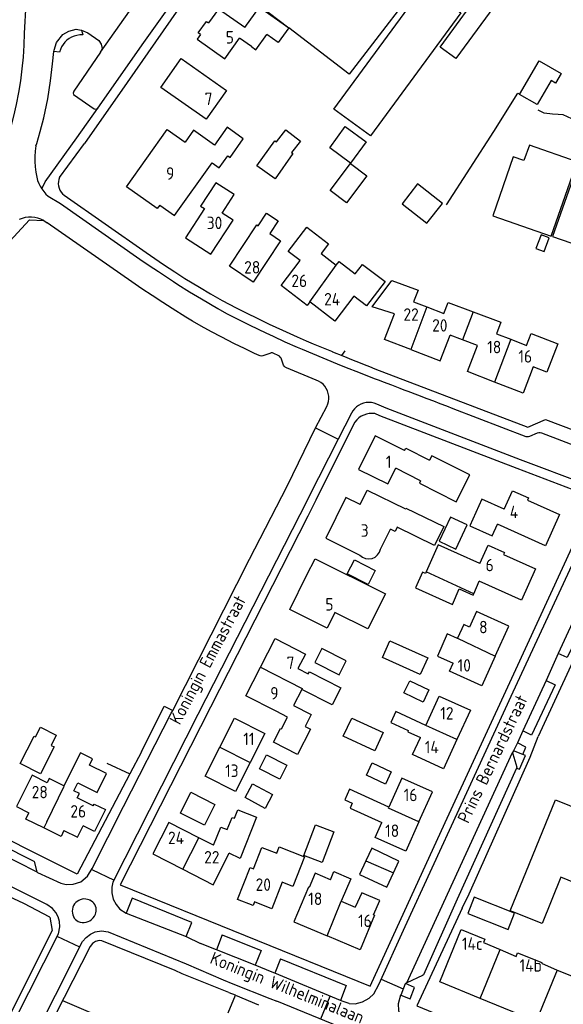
# Model space of a CAD drawing. Header units: metres. Extents: x 226218 to 240385, y 439369 to 449677.
# Tile 23 of 256: x 228508 to 228617, y 439850 to 440047. Entities that reach past the tile are written whole.
import ezdxf

# ---------------------------------------------------------------- set-up
doc = ezdxf.new("R2010")
doc.units = ezdxf.units.M
doc.header["$MEASUREMENT"] = 0
for name, color, linetype in [('BIJGEBOUW', 4, 'Continuous'), ('DAKRAND', 4, 'Continuous'), ('DAKRAND-BYG', 4, 'Continuous'), ('HEG', 253, 'Continuous'), ('HEK', 253, 'Continuous'), ('HOOFDGEBOUW', 4, 'Continuous'), ('HUISNUMMER', 253, 'Continuous'), ('KANTVERH', 253, 'Continuous'), ('STRAATNAAM', 253, 'Continuous'), ('TUSSENMUUR', 253, 'Continuous')]:
    doc.layers.add(name, color=color, linetype=linetype)
doc.styles.get("Standard").update_dxf_attribs({"font": 'iso.shx'})

msp = doc.modelspace()

# ---------------------------------------------------------------- linework, layer by layer
at = {"layer": 'BIJGEBOUW'}
msp.add_lwpolyline([(228601.33, 440054.61), (228604.48, 440052.31), (228595.15, 440039.57), (228592.01, 440041.87), (228601.33, 440054.61)], dxfattribs=at)
at = {"layer": 'DAKRAND'}
for p, q in [((228596.5, 439983.16), (228594.01, 439984.11)), ((228599.49, 439982.02), (228596.5, 439983.16)), ((228612.32, 439858.09), (228615.5, 439856.75)), ((228615.5, 439856.75), (228618.68, 439855.42))]:
    msp.add_line(p, q, dxfattribs=at)
for points in [[(228554.15, 440041.99), (228555.07, 440041.33), (228557.27, 440044.4)], [(228535.75, 440010.19), (228538.72, 440008.07), (228546.3, 440018.68)], [(228582.83, 439988.36), (228578.38, 439989.8), (228582.29, 439995.03), (228587.57, 439993.09), (228586.69, 439990.81)], [(228592.78, 439988.46), (228593.61, 439990.68), (228598.61, 439988.8)], [(228598.61, 439988.8), (228604.19, 439986.7), (228603.32, 439984.38)], [(228609.36, 439982.05), (228610.26, 439984.41), (228615.61, 439982.37), (228613.44, 439976.68), (228610.66, 439977.74)], [(228588.1, 439954.9), (228587.84, 439954.38), (228595.21, 439950.66), (228597.95, 439956.09), (228590.37, 439959.91), (228589.91, 439959.04)], [(228575.96, 439950.11), (228577.38, 439953), (228585.07, 439949.24), (228585.15, 439949.41), (228592.73, 439945.7), (228590.88, 439941.91), (228583.38, 439945.57), (228582.97, 439944.74), (228582.07, 439945.18)], [(228575.92, 439939.97), (228576.44, 439939.56), (228577.05, 439939.3), (228577.7, 439939.22), (228578.36, 439939.32), (228578.96, 439939.59), (228579.47, 439940.01), (228579.85, 439940.54), (228580.08, 439941.16)], [(228595.47, 439940.28), (228591.59, 439942.01), (228589.2, 439936.64)], [(228565.3, 439936.01), (228566.91, 439939.24), (228581.02, 439932.2), (228577.52, 439925.18), (228570.9, 439928.48)], [(228589.2, 439936.64), (228589.06, 439936.32), (228588.46, 439936.58), (228587.04, 439933.4), (228594.47, 439930.09), (228595.85, 439933.18)], [(228597.9, 439925.52), (228596.74, 439926.03), (228595.52, 439923.29)], [(228595.52, 439923.29), (228595.49, 439923.24), (228593.44, 439924.16), (228591.45, 439919.69), (228594.63, 439918.27)], [(228563.49, 439917.22), (228565.56, 439916.16), (228565.78, 439916.58), (228572.09, 439913.34), (228570.34, 439909.93), (228564.27, 439913.04)], [(228564.27, 439913.04), (228562.61, 439909.81), (228566.15, 439908), (228564.92, 439905.59), (228565.98, 439905.05), (228563.38, 439899.98), (228558.57, 439902.45), (228559.99, 439905.22), (228560.2, 439905.11), (228561.41, 439907.46), (228559.11, 439908.64)], [(228589.16, 439905.83), (228583.11, 439908.61), (228582.1, 439906.42), (228585.62, 439904.81), (228585.5, 439904.54), (228588.04, 439903.37)], [(228519.22, 439891.27), (228519.65, 439892.13), (228518.51, 439892.7), (228519.31, 439894.31), (228523.19, 439892.38), (228525.07, 439896.17), (228521.68, 439897.85), (228522.3, 439899.1), (228519.85, 439900.32), (228516.55, 439893.68)], [(228516.55, 439893.68), (228513.58, 439895.16), (228513.16, 439894.32)], [(228581.72, 439889.44), (228573.83, 439893.02), (228572.86, 439890.9), (228574.39, 439890.21), (228573.95, 439889.24), (228580.32, 439886.35)], [(228522.42, 439889.67), (228522.6, 439890.03), (228524.85, 439888.92), (228522.68, 439884.54), (228520.41, 439885.67)], [(228512.48, 439885.26), (228508.9, 439887.01), (228509.52, 439888.27)], [(228546.57, 439881.77), (228548.01, 439885.43), (228549.31, 439884.93), (228550.26, 439887.36), (228550.73, 439887.18), (228551.4, 439888.89), (228555.14, 439887.43), (228551.88, 439879.11), (228549.71, 439880.16)], [(228516.55, 439884.74), (228515.97, 439883.56), (228512.48, 439885.26)], [(228554.55, 439877.06), (228556.25, 439881.34), (228559.24, 439880.16)], [(228570.02, 439874.87), (228570.71, 439876.49), (228574.07, 439875.06), (228572.16, 439870.57)], [(228600.98, 439862.91), (228600.71, 439862.29), (228604.05, 439860.84)], [(228604.05, 439860.84), (228607.23, 439859.45), (228607.56, 439860.21)]]:
    msp.add_lwpolyline(points, dxfattribs=at)
at = {"layer": 'DAKRAND-BYG'}
for points in [[(228614.26, 440035.15), (228611.47, 440030.34), (228607.94, 440032.39), (228611.85, 440039.13), (228616.26, 440036.57), (228615.14, 440034.64), (228614.26, 440035.15)], [(228572.98, 440025.98), (228577.19, 440022.9), (228574.06, 440018.62), (228569.85, 440021.7), (228572.98, 440025.98)], [(228559.18, 440022.85), (228561.07, 440025.29), (228563.98, 440023.02), (228562.19, 440020.72)], [(228555.26, 440018.04), (228558.84, 440023.09), (228559.18, 440022.85)], [(228606.68, 440019.88), (228602.55, 440008.05), (228614.3, 440003.95), (228619.51, 440018.89), (228609.91, 440022.24), (228608.83, 440019.13), (228606.68, 440019.88)], [(228562.19, 440020.72), (228562.48, 440020.52), (228558.9, 440015.46), (228555.26, 440018.04)], [(228577.32, 440016.05), (228573.23, 440010.63), (228569.94, 440013.1), (228574.03, 440018.53), (228577.32, 440016.05)], [(228618.96, 440016.42), (228614.58, 440003.89), (228625.96, 439999.91), (228630.34, 440012.45), (228618.96, 440016.42)], [(228584.37, 440010.46), (228589.35, 440006.53), (228592.47, 440010.49), (228587.49, 440014.42), (228584.37, 440010.46)], [(228612.25, 440004.24), (228611.23, 440001.49), (228612.86, 440000.89), (228613.87, 440003.64), (228612.25, 440004.24)], [(228594.08, 439947.62), (228591.79, 439942.76), (228595.17, 439941.16), (228597.46, 439946.03), (228594.08, 439947.62)], [(228577.56, 439934.1), (228573.38, 439936.22), (228574.8, 439939.03), (228578.99, 439936.92), (228577.56, 439934.1)], [(228566.85, 439918.41), (228571.75, 439915.95), (228573.17, 439918.76), (228568.26, 439921.22), (228566.85, 439918.41)], [(228581.95, 439922.78), (228589.53, 439919.37), (228588.01, 439916.01), (228580.44, 439919.41), (228581.95, 439922.78)], [(228588.58, 439910.47), (228584.71, 439912.34), (228585.9, 439914.79), (228589.77, 439912.92), (228588.58, 439910.47)], [(228574.28, 439907.29), (228580.58, 439904.37), (228578.89, 439900.74), (228572.59, 439903.67), (228574.28, 439907.29)], [(228507.77, 439898.16), (228510.55, 439903.63), (228510.82, 439903.5), (228511.81, 439905.45), (228514.99, 439903.83), (228513.95, 439901.79), (228514.55, 439901.49), (228511.81, 439896.11), (228507.77, 439898.16)], [(228557.21, 439899.88), (228561.25, 439897.81), (228559.83, 439895.04), (228555.79, 439897.12), (228557.21, 439899.88)], [(228578.37, 439898.29), (228582.21, 439896.48), (228581.06, 439894.05), (228577.22, 439895.86), (228578.37, 439898.29)], [(228554.39, 439894.11), (228558.41, 439891.94), (228556.92, 439889.17), (228552.89, 439891.34), (228554.39, 439894.11)], [(228542.03, 439892.4), (228546.84, 439889.96), (228544.73, 439885.79), (228539.91, 439888.23), (228542.03, 439892.4)], [(228564.69, 439879.73), (228567.04, 439885.89), (228570.71, 439884.5), (228568.36, 439878.34), (228564.69, 439879.73)], [(228582.64, 439876.21), (228583.75, 439878.61), (228578.3, 439881.17), (228577.13, 439878.67)], [(228577.13, 439878.67), (228575.82, 439875.88), (228581.33, 439873.39), (228582.64, 439876.21)], [(228597.56, 439868.09), (228605.63, 439864.88), (228606.92, 439868.13), (228598.86, 439871.34), (228597.56, 439868.09)]]:
    msp.add_lwpolyline(points, dxfattribs=at)
at = {"layer": 'HEG'}
msp.add_line((228525.18, 439898.23), (228529.78, 439896.1), dxfattribs=at)
msp.add_lwpolyline([(228602.8, 440024.95), (228607.57, 440032.67), (228607.98, 440032.45)], dxfattribs=at)
at = {"layer": 'HEK'}
msp.add_line((228593.32, 440010.27), (228602.8, 440024.95), dxfattribs=at)
at = {"layer": 'HOOFDGEBOUW'}
for p, q in [((228554.15, 440041.99), (228551.77, 440043.68)), ((228586.69, 439990.81), (228589.33, 439989.79)), ((228589.33, 439989.79), (228592.78, 439988.46)), ((228603.32, 439984.38), (228606.18, 439983.28)), ((228606.18, 439983.28), (228609.36, 439982.05)), ((228588.1, 439954.9), (228583.1, 439957.39)), ((228580.08, 439941.16), (228582.07, 439945.18)), ((228599.98, 439938.26), (228595.47, 439940.28)), ((228598.76, 439932.24), (228599.86, 439934.72)), ((228522.42, 439889.67), (228519.22, 439891.27)), ((228546.57, 439881.77), (228543.61, 439883.28)), ((228572.16, 439870.57), (228574.97, 439869.37)), ((228612.45, 439866.06), (228606.59, 439868.45))]:
    msp.add_line(p, q, dxfattribs=at)
for points in [[(228568.64, 440078.95), (228550.01, 440054.62), (228561.63, 440045.72)], [(228586.2, 440062.51), (228590.93, 440058.83), (228573.76, 440036.42), (228561.63, 440045.72)], [(228570.69, 440029.46), (228593.16, 440060.06), (228597.09, 440057.17), (228592.77, 440051.29), (228596.19, 440048.75), (228578.05, 440024.06), (228570.69, 440029.46)], [(228552.81, 440045.78), (228547.55, 440049.51), (228545.57, 440046.72)], [(228552.81, 440045.78), (228555.75, 440049.91), (228561.63, 440045.72)], [(228543.95, 440044.43), (228543.5, 440044.75), (228545.13, 440047.04), (228545.57, 440046.72)], [(228561.63, 440045.72), (228559.55, 440042.79), (228557.27, 440044.4)], [(228543.95, 440044.43), (228543.25, 440043.45), (228548.81, 440039.51), (228551.77, 440043.68)], [(228540.05, 440039.56), (228549.14, 440033.19), (228545.09, 440027.4), (228535.99, 440033.77), (228540.05, 440039.56)], [(228546.3, 440018.68), (228547.7, 440017.69), (228549.41, 440020.09), (228549.86, 440019.76), (228552.52, 440023.49), (228549.29, 440025.79), (228546.74, 440022.22), (228542.56, 440025.2), (228540.84, 440022.78)], [(228535.75, 440010.19), (228535.25, 440009.48), (228529.07, 440013.88), (228537.24, 440025.35), (228540.84, 440022.78)], [(228540.95, 440003.61), (228546.03, 440000.33), (228550.47, 440007.18), (228548.28, 440008.59), (228550.68, 440012.29), (228547.01, 440014.67), (228543.97, 440009.98), (228544.75, 440009.48), (228540.95, 440003.61)], [(228549.73, 439997.92), (228555.22, 440006.22), (228555.49, 440006.04), (228557.16, 440008.57), (228559.52, 440007.01), (228557.85, 440004.47), (228560, 440003.05), (228554.52, 439994.75), (228549.73, 439997.92)], [(228565.88, 439990.75), (228565.33, 439990.02), (228560.09, 439994.05), (228563.92, 439999.06), (228561.53, 440000.89), (228565.24, 440005.74), (228569.62, 440002.4), (228568.15, 440000.48), (228571.18, 439998.17)], [(228571.18, 439998.17), (228571.73, 439998.89), (228574.99, 439996.39), (228576.45, 439998.3), (228580.98, 439994.83), (228577.27, 439989.98), (228574.73, 439991.93), (228570.89, 439986.91), (228565.88, 439990.75)], [(228586.1, 439981.2), (228580.85, 439983.22), (228582.83, 439988.36)], [(228586.1, 439981.2), (228592.01, 439978.92), (228594.01, 439984.11)], [(228602.93, 439974.69), (228597.48, 439976.79), (228599.49, 439982.02)], [(228610.66, 439977.74), (228608.64, 439972.49), (228602.93, 439974.69)], [(228584.89, 439960.98), (228579, 439963.91), (228575.66, 439957.18), (228581.55, 439954.26), (228583.1, 439957.39)], [(228584.89, 439960.98), (228585.11, 439961.42), (228589.91, 439959.04)], [(228604.87, 439949.17), (228606.54, 439952.88), (228609.75, 439951.44), (228609.54, 439950.98), (228615.96, 439948.1), (228613.15, 439941.84), (228603.5, 439946.17)], [(228575.96, 439950.11), (228573.11, 439951.53), (228569.07, 439943.35), (228575.92, 439939.97)], [(228604.87, 439949.17), (228600.37, 439951.19), (228597.97, 439945.85), (228602.45, 439943.83), (228603.5, 439946.17)], [(228599.98, 439938.26), (228601.65, 439941.99), (228604.92, 439940.53), (228604.73, 439940.1), (228611.15, 439937.23), (228608.33, 439930.93), (228599.86, 439934.72)], [(228570.9, 439928.48), (228569.33, 439925.33), (228561.84, 439929.08), (228565.3, 439936.01)], [(228595.85, 439933.18), (228598.63, 439931.94), (228598.76, 439932.24)], [(228603.08, 439919.72), (228605.79, 439925.71), (228599.3, 439928.64), (228597.9, 439925.52)], [(228555.96, 439917.48), (228558.89, 439923.23), (228564.97, 439920.13), (228563.49, 439917.22)], [(228603.08, 439919.72), (228600.4, 439913.77), (228593.92, 439916.69), (228594.63, 439918.27)], [(228559.11, 439908.64), (228553.03, 439911.74), (228555.96, 439917.48)], [(228589.16, 439905.83), (228591.84, 439911.69), (228598.07, 439908.84), (228595.38, 439902.97)], [(228547.81, 439901.46), (228550.74, 439907.27), (228556.83, 439904.2), (228553.9, 439898.38)], [(228595.38, 439902.97), (228592.7, 439897.1), (228586.47, 439899.95), (228588.04, 439903.37)], [(228553.9, 439898.38), (228550.97, 439892.57), (228544.88, 439895.64), (228547.81, 439901.46)], [(228513.16, 439894.32), (228510.17, 439895.82), (228507.01, 439889.53), (228509.52, 439888.27)], [(228587.75, 439886.45), (228590.47, 439892.47), (228584.33, 439895.24), (228581.72, 439889.44)], [(228606.59, 439868.45), (228606.09, 439868.65), (228615.16, 439890.9), (228620.78, 439888.61), (228623.09, 439894.3), (228638.68, 439887.94), (228638.45, 439887.35), (228643.4, 439885.34), (228637.3, 439870.38), (228642.76, 439868.16), (228642.87, 439868.42), (228645.14, 439867.5), (228643.58, 439863.68), (228641.3, 439864.61), (228641.39, 439864.84), (228635.96, 439867.06), (228635.34, 439865.53), (228628.91, 439868.16), (228629.62, 439869.91), (228616.25, 439875.37), (228612.45, 439866.06)], [(228516.55, 439884.74), (228519.26, 439883.38), (228520.41, 439885.67)], [(228543.61, 439883.28), (228537.61, 439886.36), (228534.38, 439880.05), (228540.4, 439876.96)], [(228587.75, 439886.45), (228585.11, 439880.59), (228578.97, 439883.35), (228580.32, 439886.35)], [(228540.4, 439876.96), (228546.48, 439873.84), (228549.71, 439880.16)], [(228559.24, 439880.16), (228559.74, 439881.44), (228564.81, 439879.45), (228562.47, 439873.5), (228560.33, 439874.34)], [(228560.33, 439874.34), (228558.25, 439869.05), (228554.8, 439870.4), (228554.52, 439869.67), (228551.39, 439870.9), (228553.9, 439877.31), (228554.55, 439877.06)], [(228570.02, 439874.87), (228566.97, 439876.16), (228565.77, 439873.29)], [(228565.77, 439873.29), (228565.59, 439873.36), (228562.67, 439866.41), (228569.37, 439863.59)], [(228578.67, 439867.8), (228579.9, 439870.72), (228576.27, 439872.23), (228574.97, 439869.37)], [(228578.67, 439867.8), (228578.86, 439867.72), (228575.96, 439860.82), (228569.37, 439863.59)], [(228600.04, 439851.03), (228591.94, 439854.35), (228596.24, 439864.85), (228600.98, 439862.91)], [(228607.56, 439860.21), (228612.38, 439858.23), (228612.32, 439858.09)], [(228608.28, 439848.24), (228608.08, 439847.73), (228600.04, 439851.03)]]:
    msp.add_lwpolyline(points, dxfattribs=at)
at = {"layer": 'KANTVERH'}
for p, q in [((228523.85, 440040.86), (228536.76, 440059.07)), ((228520.07, 440045.27), (228520.3, 440044.32)), ((228515.64, 440040.85), (228514.53, 440041.03)), ((228519.15, 440023.69), (228523.32, 440029.63)), ((228510.93, 440022.05), (228511.11, 440022.57)), ((228512.79, 440014.87), (228519.15, 440023.69)), ((228515.66, 440015.75), (228520.65, 440022.54)), ((228512.09, 440013.43), (228512.79, 440014.87)), ((228513.4, 440011.96), (228515.83, 440010.54)), ((228516.58, 440012.18), (228533.06, 440000.67)), ((228515.83, 440010.54), (228531.79, 439999.36)), ((228509.64, 440007.23), (228512.51, 440007.08)), ((228512.51, 440007.08), (228513.15, 440006.66)), ((228530.13, 439994.8), (228513.15, 440006.66)), ((228533.06, 440000.67), (228534.79, 439999.46)), ((228531.79, 439999.36), (228533.64, 439998.1)), ((228533.64, 439998.1), (228535.49, 439996.86)), ((228534.79, 439999.46), (228536.53, 439998.27)), ((228536.53, 439998.27), (228538.76, 439996.8)), ((228535.49, 439996.86), (228538.54, 439994.84)), ((228538.76, 439996.8), (228540.82, 439995.49)), ((228532.19, 439993.41), (228530.13, 439994.8)), ((228538.54, 439994.84), (228539.39, 439994.28)), ((228539.39, 439994.28), (228541.75, 439992.8)), ((228540.82, 439995.49), (228543.71, 439993.71)), ((228534.26, 439992.03), (228532.19, 439993.41)), ((228541.75, 439992.8), (228544.11, 439991.36)), ((228543.71, 439993.71), (228545.91, 439992.41)), ((228545.91, 439992.41), (228548.31, 439991.07)), ((228536.36, 439990.66), (228534.26, 439992.03)), ((228538.22, 439989.47), (228536.36, 439990.66)), ((228544.11, 439991.36), (228547.39, 439989.44)), ((228548.31, 439991.07), (228551.11, 439989.57)), ((228541.02, 439987.72), (228538.22, 439989.47)), ((228547.39, 439989.44), (228549.15, 439988.47)), ((228549.15, 439988.47), (228549.98, 439988.03)), ((228551.11, 439989.57), (228552.85, 439988.68)), ((228552.85, 439988.68), (228555.68, 439987.3)), ((228542.32, 439986.93), (228541.02, 439987.72)), ((228544.06, 439985.93), (228542.32, 439986.93)), ((228549.98, 439988.03), (228553.86, 439986.11)), ((228555.68, 439987.3), (228557.71, 439986.33)), ((228557.71, 439986.33), (228560.36, 439985.1)), ((228546.13, 439984.78), (228544.06, 439985.93)), ((228548.1, 439983.74), (228546.13, 439984.78)), ((228553.86, 439986.11), (228557.05, 439984.56)), ((228557.05, 439984.56), (228558.51, 439983.87)), ((228560.36, 439985.1), (228563.3, 439983.76)), ((228550.76, 439982.38), (228548.1, 439983.74)), ((228552.76, 439981.4), (228550.76, 439982.38)), ((228558.51, 439983.87), (228560.87, 439982.79)), ((228560.87, 439982.79), (228563.34, 439981.7)), ((228563.3, 439983.76), (228565.15, 439982.95)), ((228565.15, 439982.95), (228566.54, 439982.37)), ((228566.54, 439982.37), (228570.2, 439980.86)), ((228554.77, 439980.44), (228552.76, 439981.4)), ((228555.68, 439980.02), (228554.77, 439980.44)), ((228557.84, 439980.45), (228556.44, 439979.95)), ((228559.52, 439980.03), (228558.62, 439980.44)), ((228563.34, 439981.7), (228564.31, 439981.29)), ((228564.31, 439981.29), (228568.51, 439979.55)), ((228572.32, 439980.03), (228572.97, 439980.96)), ((228560.62, 439978.09), (228560.09, 439979.46)), ((228568.51, 439979.55), (228572.18, 439978.04)), ((228572.32, 439980.03), (228572.31, 439980.02)), ((228567.15, 439975.07), (228561.16, 439977.55)), ((228572.18, 439978.04), (228573.68, 439977.44)), ((228573.68, 439977.44), (228575.11, 439976.87)), ((228575.11, 439976.87), (228579, 439975.36)), ((228567.02, 439965.51), (228569.26, 439969.8)), ((228574.2, 439968.45), (228571.53, 439963.22)), ((228594.59, 439969.4), (228609.21, 439963.8)), ((228574.64, 439966.18), (228567.1, 439950.97)), ((228609.98, 439963.83), (228611.51, 439964.52)), ((228612.32, 439964.5), (228622.33, 439960.69)), ((228571.53, 439963.22), (228565.67, 439951.67)), ((228610.05, 439899.47), (228611.68, 439903.6)), ((228607.5, 439902.34), (228606.74, 439900.73)), ((228585.32, 439854.2), (228606.56, 439900.35)), ((228597.86, 439872), (228610.05, 439899.47)), ((228608.57, 439899.98), (228606.74, 439900.73)), ((228480.96, 439891.57), (228511.09, 439876.46)), ((228522.11, 439876.94), (228526.6, 439874.8)), ((228596.43, 439869.18), (228597.86, 439872)), ((228521.68, 439870.78), (228521.62, 439870.8)), ((228548.31, 439863.79), (228547.16, 439860.77)), ((228519.74, 439861.36), (228515.19, 439863.49)), ((228547.16, 439860.77), (228543.94, 439862.05)), ((228560, 439858.97), (228558.86, 439856.12)), ((228560, 439858.97), (228573.19, 439853.63)), ((228540.29, 439856), (228538.87, 439856.64)), ((228549.64, 439852.22), (228540.29, 439856)), ((228572.03, 439850.65), (228558.86, 439856.12)), ((228548.51, 439854.75), (228550.44, 439853.99)), ((228550.44, 439853.99), (228557.84, 439851.06)), ((228580.19, 439854.93), (228584.61, 439852.96)), ((228550.94, 439851.71), (228549.7, 439852.19)), ((228573.19, 439853.63), (228572.03, 439850.65)), ((228516.28, 439850.64), (228534.65, 439842.78)), ((228549.48, 439848.18), (228550.94, 439851.71)), ((228550.94, 439851.71), (228555.6, 439849.76)), ((228557.84, 439851.06), (228559.27, 439850.5)), ((228573.78, 439844.6), (228559.27, 439850.5)), ((228568.06, 439846.93), (228569.93, 439851.53))]:
    msp.add_line(p, q, dxfattribs=at)
for points in [[(228522.59, 440029.51), (228522.98, 440029.43), (228523.32, 440029.63), (228532.6, 440042.81), (228540.24, 440053.66), (228550.73, 440068.44)], [(228508.66, 440044.68), (228508.96, 440050.55), (228509.31, 440056.41), (228509.73, 440062.27)], [(228547.55, 440049.51), (228542.16, 440053.34), (228529.23, 440034.78), (228520.65, 440022.54)], [(228505.88, 440025.71), (228506.49, 440028.04), (228507.02, 440030.38), (228507.49, 440032.74), (228507.87, 440035.11), (228508.18, 440037.49), (228508.42, 440039.88), (228508.58, 440042.28), (228508.66, 440044.68)], [(228514.53, 440041.03), (228514.56, 440041.28), (228515.03, 440042.8), (228516.32, 440044.39), (228517.51, 440045.09), (228519, 440045.45), (228520.03, 440045.29), (228520.07, 440045.27)], [(228520.3, 440044.32), (228519.73, 440044.31), (228519.16, 440044.23), (228518.61, 440044.08), (228518.08, 440043.86), (228517.59, 440043.58), (228517.13, 440043.24), (228516.72, 440042.84), (228516.36, 440042.4), (228516.05, 440041.91), (228515.82, 440041.39), (228515.64, 440040.85)], [(228520.07, 440045.27), (228521.32, 440044.73), (228523.52, 440043.2), (228523.98, 440042.44), (228524.21, 440041.58), (228523.85, 440040.86), (228518.53, 440033.03), (228518.39, 440032.64), (228518.49, 440032.34), (228522.59, 440029.51)], [(228637.15, 440043.31), (228634.27, 440034.52), (228632.25, 440030.81), (228630.42, 440028.6), (228628.73, 440027.3), (228626.55, 440026.28), (228624.13, 440025.78), (228621.9, 440025.91), (228616.69, 440028.28), (228615.7, 440028.33), (228614.52, 440028.42), (228612.87, 440028.63), (228611.68, 440029.23)], [(228511.11, 440022.57), (228511.79, 440024.97), (228512.48, 440027.68), (228513.29, 440031.48), (228513.82, 440035.14), (228514.24, 440038.53), (228514.53, 440041.03)], [(228510.93, 440022.05), (228510.77, 440021.01), (228510.69, 440019.95), (228510.68, 440018.9), (228510.74, 440017.85), (228510.87, 440016.8), (228511.08, 440015.77)], [(228511.08, 440015.77), (228511.25, 440015.15), (228511.48, 440014.55), (228511.76, 440013.98), (228512.09, 440013.43)], [(228515.66, 440015.75), (228515.51, 440015.33), (228515.42, 440014.9), (228515.4, 440014.46), (228515.45, 440014.02), (228515.56, 440013.59), (228515.73, 440013.18), (228515.96, 440012.8), (228516.25, 440012.47), (228516.58, 440012.18)], [(228512.09, 440013.43), (228512.48, 440012.9), (228512.92, 440012.41), (228513.4, 440011.96)], [(228502.81, 439998.01), (228504.88, 440002.1), (228509.64, 440007.23)], [(228512.51, 440007.08), (228511.92, 440007.35), (228511.31, 440007.56), (228510.68, 440007.69), (228510.04, 440007.76), (228509.4, 440007.75), (228508.76, 440007.67), (228508.14, 440007.52), (228507.53, 440007.3)], [(228558.62, 439980.44), (228558.36, 439980.52), (228558.1, 439980.52), (228557.84, 439980.45)], [(228570.2, 439980.86), (228570.32, 439980.81), (228570.45, 439980.76)], [(228570.45, 439980.76), (228572.51, 439979.93), (228574.58, 439979.11)], [(228556.44, 439979.95), (228556.18, 439979.9), (228555.92, 439979.92), (228555.68, 439980.02)], [(228560.09, 439979.46), (228559.95, 439979.7), (228559.76, 439979.9), (228559.52, 439980.03)], [(228574.58, 439979.11), (228575.66, 439978.67), (228576.74, 439978.24)], [(228561.16, 439977.55), (228560.94, 439977.68), (228560.75, 439977.86), (228560.62, 439978.09)], [(228576.74, 439978.24), (228577.82, 439977.8), (228578.9, 439977.37)], [(228578.9, 439977.37), (228609.59, 439965.67), (228613.18, 439967.19), (228631.17, 439960.34)], [(228569.26, 439969.8), (228569.47, 439970.29), (228569.61, 439970.81), (228569.68, 439971.34), (228569.67, 439971.88), (228569.58, 439972.41), (228569.41, 439972.92), (228569.18, 439973.4), (228568.88, 439973.84), (228568.52, 439974.24), (228568.1, 439974.58), (228567.64, 439974.86), (228567.15, 439975.07)], [(228579, 439975.36), (228579.8, 439975.05), (228580.6, 439974.74)], [(228580.6, 439974.74), (228582.26, 439974.1), (228583.93, 439973.47)], [(228583.93, 439973.47), (228584.73, 439973.16), (228585.53, 439972.86)], [(228585.53, 439972.86), (228587.44, 439972.13), (228589.35, 439971.4)], [(228579.28, 439970.28), (228578.77, 439970.46), (228578.24, 439970.57), (228577.7, 439970.61), (228577.16, 439970.57), (228576.63, 439970.46), (228576.12, 439970.27), (228575.64, 439970.02), (228575.2, 439969.71), (228574.81, 439969.33), (228574.47, 439968.91), (228574.2, 439968.45)], [(228589.35, 439971.4), (228590.66, 439970.9), (228591.97, 439970.4)], [(228621.31, 439954.17), (228608.15, 439959.09), (228581.16, 439969.46), (228579.28, 439970.28)], [(228591.97, 439970.4), (228593.28, 439969.9), (228594.59, 439969.4)], [(228578.9, 439968.35), (228578.34, 439968.4), (228577.77, 439968.37), (228577.22, 439968.26), (228576.68, 439968.08), (228576.17, 439967.82), (228575.71, 439967.49), (228575.29, 439967.11), (228574.93, 439966.67), (228574.64, 439966.18)], [(228618.68, 439953.1), (228607.48, 439957.33), (228579.89, 439967.94), (228578.9, 439968.35)], [(228561.29, 439953.83), (228567.02, 439965.51), (228571.53, 439963.22)], [(228611.51, 439964.52), (228611.78, 439964.58), (228612.06, 439964.57), (228612.32, 439964.5)], [(228609.21, 439963.8), (228609.47, 439963.74), (228609.73, 439963.75), (228609.98, 439963.83)], [(228538.36, 439908.83), (228553.79, 439939.16), (228561.29, 439953.83)], [(228565.67, 439951.67), (228565.44, 439951.22), (228543.42, 439907.99), (228526.36, 439874.34), (228526.13, 439873.38), (228526.12, 439872.22), (228526.4, 439870.94), (228526.99, 439869.88)], [(228567.1, 439950.97), (228565.48, 439947.81), (228545.92, 439909.47), (228527.81, 439873.82)], [(228527.81, 439873.82), (228578, 439853.52), (228593.02, 439886.33), (228606.77, 439916.19), (228618.87, 439942.42)], [(228573.78, 439850.03), (228574.99, 439849.98), (228576.43, 439850.34), (228577.77, 439851.1), (228578.68, 439851.94), (228579.7, 439853.84), (228584.99, 439865.51), (228606.68, 439912.53), (228620.25, 439941.78)], [(228624.69, 439939.72), (228621.49, 439932.72), (228620.17, 439929.96), (228615.7, 439920.26), (228613.28, 439914.81), (228608.63, 439904.75), (228607.5, 439902.34)], [(228627.66, 439938.35), (228618.66, 439918.66), (228611.68, 439903.6)], [(228532.11, 439900.54), (228529.78, 439896.1), (228519.22, 439875.95), (228473.1, 439899.03), (228452.25, 439909.51), (228450.08, 439910.45), (228449.57, 439913.14), (228449.49, 439914.03), (228459.3, 439930.59), (228460.66, 439932.87)], [(228620.17, 439929.96), (228622.16, 439929.14), (228617.51, 439919.43), (228615.7, 439920.26)], [(228613.28, 439914.81), (228615.07, 439913.96), (228610.32, 439903.87), (228608.63, 439904.75)], [(228532.11, 439900.54), (228536.67, 439909.68), (228538.36, 439908.83)], [(228515.94, 439874.18), (228516.96, 439873.92), (228518.37, 439873.97), (228519.91, 439874.46), (228521.3, 439875.59), (228522.19, 439877.08), (228528.52, 439889.56), (228538.06, 439908.25), (228538.36, 439908.83)], [(228515.7, 439865.44), (228515.62, 439866.47), (228515.36, 439867.41), (228514.91, 439868.26), (228514.22, 439869.09), (228513.14, 439869.88), (228474.54, 439889.23), (228448.38, 439902.27), (228450.76, 439906.73), (228451.73, 439906.22)], [(228608.57, 439899.98), (228609.2, 439901.46), (228607.5, 439902.34)], [(228606.74, 439900.73), (228606.56, 439900.35), (228606.6, 439900.1), (228607.37, 439897.43), (228607.36, 439897.24)], [(228607.36, 439897.24), (228607.93, 439897.02), (228609.11, 439899.75), (228608.57, 439899.98)], [(228607.36, 439897.24), (228595.4, 439870.99), (228588.65, 439855.79), (228588.5, 439855.66), (228585.32, 439854.2), (228585.08, 439854.03)], [(228483.28, 439892.31), (228510.5, 439878.57), (228510.57, 439878.5), (228511.09, 439876.46), (228511.26, 439876.32), (228515.94, 439874.18)], [(228513.72, 439867.34), (228508.47, 439870.08), (228504.34, 439872.06), (228503.62, 439871.53), (228497.36, 439874.42), (228497.3, 439874.77), (228496.88, 439875.69), (228496.22, 439876.17), (228488.98, 439879.69)], [(228519.83, 439870.86), (228519.5, 439870.71), (228519.19, 439870.52), (228518.92, 439870.28), (228518.68, 439870), (228518.49, 439869.68)], [(228521.62, 439870.8), (228521.27, 439870.92), (228520.92, 439870.99), (228520.55, 439871), (228520.19, 439870.96), (228519.83, 439870.86)], [(228522.88, 439869.56), (228522.73, 439869.86), (228522.54, 439870.13), (228522.31, 439870.37), (228522.04, 439870.58), (228521.75, 439870.73)], [(228526.99, 439869.88), (228527.77, 439868.95), (228529.05, 439868.17), (228541.04, 439863.5), (228543.94, 439862.05)], [(228541.04, 439863.5), (228542.23, 439866.28), (228530.26, 439871.17), (228529.05, 439868.17)], [(228518.49, 439869.68), (228518.34, 439869.33), (228518.25, 439868.95), (228518.21, 439868.57), (228518.23, 439868.18), (228518.31, 439867.8)], [(228518.31, 439867.8), (228518.44, 439867.47), (228518.61, 439867.17), (228518.84, 439866.91), (228519.11, 439866.68), (228519.41, 439866.5)], [(228521.37, 439866.45), (228521.75, 439866.64), (228522.1, 439866.9), (228522.41, 439867.2), (228522.66, 439867.55), (228522.86, 439867.93)], [(228522.86, 439867.93), (228522.97, 439868.25), (228523.02, 439868.58), (228523.03, 439868.91), (228522.98, 439869.24), (228522.88, 439869.56)], [(228596.43, 439869.18), (228587.32, 439849.56), (228621.99, 439835.34)], [(228513.72, 439867.34), (228514.21, 439864.67), (228503.56, 439843.58)], [(228519.41, 439866.5), (228519.79, 439866.36), (228520.18, 439866.28), (228520.58, 439866.27), (228520.98, 439866.33), (228521.37, 439866.45)], [(228474.12, 439766.11), (228474.88, 439766.91), (228475.52, 439767.58), (228476.97, 439769.54), (228477.82, 439771.09), (228480.77, 439780.17), (228485.31, 439792.71), (228486.86, 439796.48), (228490.14, 439803.18), (228494.82, 439812.42), (228509.42, 439840.93), (228520.29, 439862.44), (228520.98, 439863.27), (228521.89, 439863.95), (228522.8, 439864.38), (228524.08, 439864.61), (228525.39, 439864.38), (228541.03, 439857.97), (228548.51, 439854.75)], [(228484.8, 439822.58), (228489.07, 439820.6), (228489.92, 439820.53), (228491.55, 439820.66), (228493.06, 439821.24), (228494.05, 439822.1), (228494.63, 439822.93), (228497.58, 439828.82), (228515.46, 439864.02), (228515.7, 439865.44)], [(228548.31, 439863.79), (228556.09, 439860.65), (228554.89, 439857.71)], [(228538.87, 439856.64), (228524.16, 439862.57), (228523.62, 439862.65), (228522.89, 439862.48), (228522.26, 439862.07), (228521.8, 439861.49), (228509.55, 439837.45), (228498.85, 439816.59), (228504.9, 439813.52), (228509.22, 439811.33), (228509.59, 439812.18)], [(228558.86, 439856.12), (228558.34, 439856.34), (228554.89, 439857.71), (228547.16, 439860.77)], [(228585.08, 439854.03), (228585.01, 439853.98), (228584.1, 439851.7)], [(228584.1, 439851.7), (228585.99, 439850.96), (228586.9, 439853.23), (228585.08, 439854.03)], [(228573.78, 439850.03), (228572.55, 439850.44), (228572.03, 439850.65)], [(228584.1, 439851.7), (228584.09, 439851.68), (228583.58, 439849.99), (228583.69, 439848.65), (228584.13, 439847.21), (228584.94, 439846.1), (228585.51, 439845.45), (228586.37, 439844.94), (228587.31, 439844.55), (228587.75, 439844.37)]]:
    msp.add_lwpolyline(points, dxfattribs=at)
at = {"layer": 'TUSSENMUUR'}
for p, q in [((228565.88, 439990.75), (228571.18, 439998.17)), ((228589.33, 439989.79), (228586.1, 439981.2)), ((228598.61, 439988.8), (228596.5, 439983.16)), ((228606.18, 439983.28), (228602.93, 439974.69)), ((228598.76, 439932.24), (228589.2, 439936.64)), ((228595.52, 439923.29), (228603.08, 439919.72)), ((228547.81, 439901.46), (228553.9, 439898.38)), ((228513.08, 439886.48), (228512.48, 439885.26)), ((228540.4, 439876.96), (228543.61, 439883.28)), ((228577.13, 439878.67), (228582.64, 439876.21)), ((228600.04, 439851.03), (228604.05, 439860.84)), ((228615.5, 439856.75), (228611.5, 439846.95))]:
    msp.add_line(p, q, dxfattribs=at)
for points in [[(228555.96, 439917.48), (228564.35, 439913.2), (228564.27, 439913.04)], [(228595.38, 439902.97), (228589.15, 439905.82), (228589.16, 439905.83)], [(228513.08, 439886.48), (228516.59, 439893.66), (228516.55, 439893.68)], [(228587.75, 439886.45), (228581.62, 439889.22), (228581.72, 439889.44)], [(228569.37, 439863.59), (228572.15, 439870.57), (228572.16, 439870.57)]]:
    msp.add_lwpolyline(points, dxfattribs=at)

# ---------------------------------------------------------------- texts
at = {"layer": 'HUISNUMMER'}
for s, p in [('5', (228549.01, 440042.6)), ('7', (228544.77, 440030.26)), ('9', (228537.03, 440015.28)), ('30', (228545.19, 440005.37)), ('28', (228552.7, 439996.46)), ('26', (228562.17, 439993.75)), ('24', (228568.74, 439990.07)), ('22', (228584.65, 439986.99)), ('20', (228590.41, 439984.81)), ('18', (228601.45, 439980.46)), ('16', (228607.71, 439978.59)), ('1', (228581.12, 439957.44)), ('4', (228605.98, 439947.38)), ('3', (228576.08, 439943.66)), ('6', (228601.14, 439936.73)), ('5', (228568.97, 439928.85)), ('8', (228599.83, 439924.29)), ('7', (228561.21, 439917.13)), ('10', (228595.52, 439916.61)), ('9', (228557.93, 439911.02)), ('12', (228592.04, 439906.99)), ('11', (228552.52, 439901.86)), ('14', (228588.93, 439900.23)), ('13', (228548.87, 439895.47)), ('28', (228510.07, 439891.19)), ('16', (228584.7, 439890.61)), ('26', (228517.83, 439887.33)), ('18', (228580.98, 439883.44)), ('24', (228537.42, 439882.01)), ('22', (228544.67, 439878.12)), ('20', (228555, 439872.63)), ('18', (228565.55, 439869.79)), ('16', (228575.54, 439865.38)), ('14c', (228596.39, 439860.78)), ('14b', (228607.95, 439856.42))]:
    msp.add_text(s, height=2.5, dxfattribs=at).set_placement(p)
at = {"layer": 'STRAATNAAM'}
for s, rotation, p in [('Koningin Emmastraat', 62.1266, (228539.78, 439905.76)), ('Prins Bernardstraat', 64.4603, (228597.63, 439885.99)), ('Koningin Wilhelminalaan', 338.156, (228545.64, 439858.16))]:
    msp.add_text(s, height=2.5, rotation=rotation, dxfattribs=at).set_placement(p)

doc.saveas('drawing.dxf')
